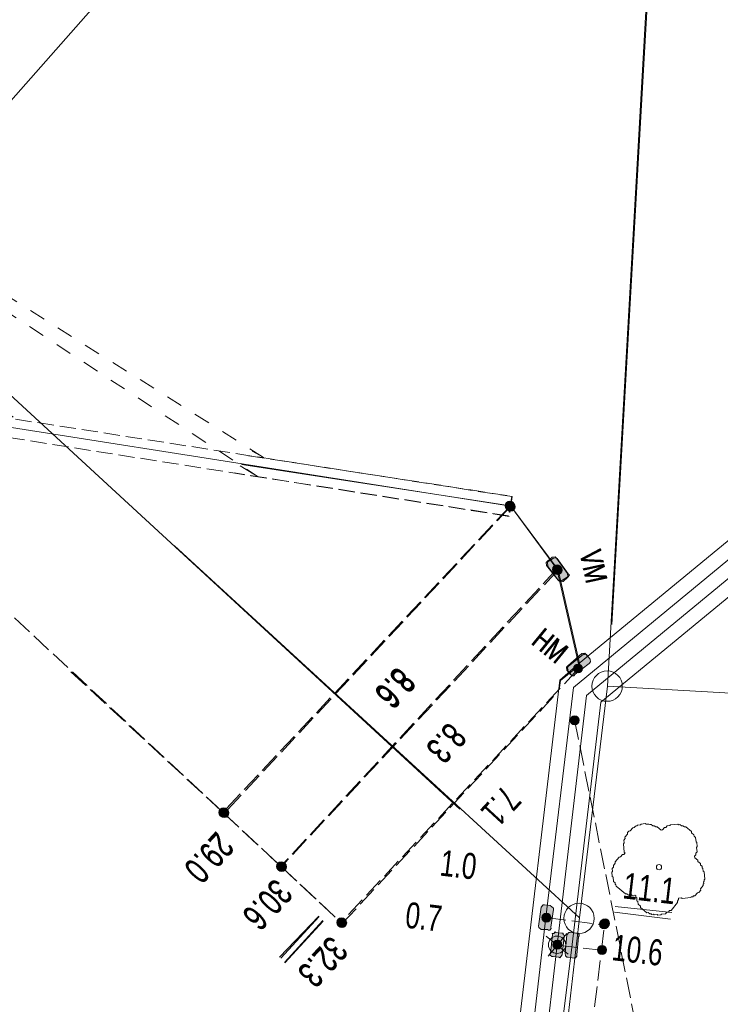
# Model space of a CAD drawing. Header units: metres. Extents: x -740 to 758, y -633 to 854.
# Tile 131 of 256: x -447 to -433, y 184 to 204. Entities that reach past the tile are written whole.
import ezdxf

# ---------------------------------------------------------------- set-up
doc = ezdxf.new("R2010")
doc.units = ezdxf.units.M
doc.header["$MEASUREMENT"] = 0
for name, pattern in [('333_125', [0.4576, 0.3328, -0.1248]), ('333_333', [0.6656, 0.3328, -0.3328]), ('416_125', [0.5408, 0.416, -0.1248])]:
    doc.linetypes.add(name, pattern=pattern)
for name, color, linetype in [('Gis.LOVION', 7, 'Continuous'), ('Grundkarte.LOVION', 7, 'Continuous'), ('Strom.LOVION', 7, 'Continuous'), ('StromBemass.LOVION', 7, 'Continuous')]:
    doc.layers.add(name, color=color, linetype=linetype)
doc.styles.add('ERSTELLTER_STIL_1', font='arial.ttf')

msp = doc.modelspace()

# ---------------------------------------------------------------- hatches: boundary and pattern name
at = {"layer": 'Strom.LOVION', "linetype": 'Continuous', "lineweight": 13}
for points in [[(-436.537, 193.107), (-436.301, 192.805), (-436.285, 192.792), (-436.226, 192.798), (-436.115, 192.868), (-436.101, 192.884), (-436.107, 192.942), (-436.33, 193.26), (-436.363, 193.287), (-436.421, 193.281), (-436.516, 193.198), (-436.543, 193.166)], [(-436.511, 193.086), (-436.291, 192.797), (-436.259, 192.771), (-436.2, 192.776), (-436.105, 192.86), (-436.065, 192.908), (-436.097, 192.934), (-436.32, 193.252), (-436.337, 193.265), (-436.395, 193.26), (-436.506, 193.19), (-436.52, 193.174)], [(-435.949, 190.874), (-435.66, 191.094), (-435.634, 191.127), (-435.64, 191.185), (-435.723, 191.28), (-435.755, 191.307), (-435.814, 191.301), (-436.1, 191.051), (-436.126, 191.019), (-436.12, 190.961), (-436.037, 190.865), (-436.005, 190.839), (-435.976, 190.842)], [(-435.788, 191.28), (-436.09, 191.043), (-436.116, 191.011), (-436.1, 190.998), (-436.113, 190.982), (-436.097, 190.969), (-436.11, 190.953), (-436.027, 190.857), (-435.71, 191.243), (-435.713, 191.272), (-435.745, 191.299), (-435.758, 191.283), (-435.775, 191.296)], [(-436.649, 186.091), (-436.7, 185.702), (-436.697, 185.673), (-436.649, 185.633), (-436.516, 185.632), (-436.499, 185.618), (-436.47, 185.621), (-436.444, 185.653), (-436.447, 185.683), (-436.393, 186.043), (-436.396, 186.072), (-436.46, 186.125), (-436.58, 186.143), (-436.61, 186.14)], [(-436.416, 185.523), (-436.454, 185.15), (-436.467, 185.134), (-436.464, 185.105), (-436.432, 185.078), (-436.403, 185.081), (-436.283, 185.063), (-436.267, 185.05), (-436.214, 185.114), (-436.176, 185.487), (-436.163, 185.504), (-436.195, 185.53), (-436.198, 185.559), (-436.227, 185.556), (-436.347, 185.574), (-436.363, 185.587), (-436.39, 185.555), (-436.419, 185.552)], [(-436.121, 185.522), (-436.158, 185.149), (-436.152, 185.091), (-436.12, 185.064), (-436.091, 185.067), (-435.971, 185.049), (-435.942, 185.052), (-435.915, 185.084), (-435.918, 185.114), (-435.881, 185.487), (-435.867, 185.503), (-435.87, 185.532), (-435.902, 185.559), (-435.932, 185.556), (-436.052, 185.574), (-436.081, 185.571)]]:
    msp.add_hatch(color=7, dxfattribs=at).paths.add_polyline_path(points)
at = {"layer": 'StromBemass.LOVION', "linetype": 'Continuous', "lineweight": 13}
for points in [[(-437.217, 194.272), (-437.21, 194.282), (-437.204, 194.292), (-437.2, 194.303), (-437.197, 194.315), (-437.195, 194.327), (-437.195, 194.339), (-437.197, 194.35), (-437.2, 194.362), (-437.204, 194.373), (-437.21, 194.383), (-437.217, 194.393), (-437.225, 194.402), (-437.234, 194.409), (-437.245, 194.415), (-437.255, 194.42), (-437.267, 194.424), (-437.278, 194.426), (-437.29, 194.427), (-437.302, 194.426), (-437.314, 194.424), (-437.325, 194.42), (-437.336, 194.415), (-437.346, 194.409), (-437.355, 194.401), (-437.363, 194.392), (-437.37, 194.383), (-437.376, 194.372), (-437.38, 194.361), (-437.383, 194.35), (-437.384, 194.338), (-437.384, 194.326), (-437.383, 194.314), (-437.38, 194.303), (-437.375, 194.292), (-437.37, 194.281), (-437.363, 194.272), (-437.354, 194.263), (-437.345, 194.256), (-437.335, 194.249), (-437.324, 194.244), (-437.313, 194.241), (-437.301, 194.238), (-437.29, 194.238), (-437.278, 194.239), (-437.266, 194.241), (-437.255, 194.245), (-437.244, 194.25), (-437.234, 194.256), (-437.225, 194.264)], [(-437.201, 194.254), (-437.194, 194.263), (-437.189, 194.273), (-437.185, 194.284), (-437.182, 194.295), (-437.18, 194.307), (-437.18, 194.319), (-437.182, 194.33), (-437.185, 194.342), (-437.189, 194.352), (-437.195, 194.363), (-437.202, 194.372), (-437.21, 194.381), (-437.219, 194.388), (-437.229, 194.394), (-437.239, 194.399), (-437.25, 194.403), (-437.262, 194.405), (-437.273, 194.406), (-437.285, 194.405), (-437.296, 194.403), (-437.308, 194.399), (-437.318, 194.394), (-437.328, 194.388), (-437.337, 194.38), (-437.345, 194.372), (-437.352, 194.362), (-437.357, 194.352), (-437.362, 194.341), (-437.364, 194.33), (-437.366, 194.318), (-437.366, 194.306), (-437.364, 194.295), (-437.361, 194.284), (-437.357, 194.273), (-437.351, 194.263), (-437.344, 194.253), (-437.336, 194.245), (-437.327, 194.237), (-437.318, 194.231), (-437.307, 194.226), (-437.296, 194.223), (-437.284, 194.22), (-437.273, 194.22), (-437.261, 194.22), (-437.25, 194.223), (-437.239, 194.226), (-437.228, 194.231), (-437.218, 194.238), (-437.209, 194.245)], [(-436.249, 192.968), (-436.242, 192.978), (-436.236, 192.988), (-436.232, 192.999), (-436.229, 193.011), (-436.228, 193.022), (-436.228, 193.034), (-436.229, 193.046), (-436.232, 193.057), (-436.237, 193.068), (-436.242, 193.079), (-436.249, 193.088), (-436.258, 193.097), (-436.267, 193.104), (-436.277, 193.111), (-436.287, 193.115), (-436.299, 193.119), (-436.31, 193.121), (-436.322, 193.122), (-436.334, 193.121), (-436.345, 193.119), (-436.356, 193.115), (-436.367, 193.11), (-436.377, 193.104), (-436.386, 193.096), (-436.394, 193.088), (-436.401, 193.078), (-436.407, 193.068), (-436.411, 193.057), (-436.414, 193.045), (-436.415, 193.034), (-436.415, 193.022), (-436.414, 193.01), (-436.411, 192.999), (-436.406, 192.988), (-436.401, 192.977), (-436.394, 192.968), (-436.386, 192.959), (-436.377, 192.952), (-436.367, 192.946), (-436.356, 192.941), (-436.345, 192.937), (-436.333, 192.935), (-436.321, 192.934), (-436.31, 192.935), (-436.298, 192.937), (-436.287, 192.941), (-436.276, 192.946), (-436.266, 192.952), (-436.257, 192.96)], [(-436.239, 192.956), (-436.232, 192.965), (-436.226, 192.976), (-436.222, 192.987), (-436.219, 192.998), (-436.218, 193.01), (-436.218, 193.021), (-436.219, 193.033), (-436.222, 193.044), (-436.227, 193.055), (-436.232, 193.065), (-436.239, 193.075), (-436.247, 193.083), (-436.256, 193.091), (-436.266, 193.097), (-436.277, 193.102), (-436.288, 193.106), (-436.299, 193.108), (-436.311, 193.109), (-436.323, 193.108), (-436.334, 193.105), (-436.346, 193.102), (-436.356, 193.097), (-436.366, 193.09), (-436.375, 193.083), (-436.383, 193.074), (-436.39, 193.065), (-436.395, 193.055), (-436.4, 193.044), (-436.403, 193.032), (-436.404, 193.021), (-436.404, 193.009), (-436.403, 192.997), (-436.4, 192.986), (-436.395, 192.975), (-436.39, 192.965), (-436.383, 192.955), (-436.375, 192.947), (-436.366, 192.939), (-436.356, 192.933), (-436.345, 192.928), (-436.334, 192.925), (-436.322, 192.922), (-436.311, 192.922), (-436.299, 192.923), (-436.287, 192.925), (-436.276, 192.928), (-436.266, 192.933), (-436.256, 192.94), (-436.247, 192.947)], [(-435.821, 190.935), (-435.815, 190.944), (-435.809, 190.954), (-435.805, 190.965), (-435.802, 190.976), (-435.801, 190.988), (-435.801, 190.999), (-435.802, 191.011), (-435.805, 191.022), (-435.809, 191.032), (-435.815, 191.043), (-435.822, 191.052), (-435.83, 191.06), (-435.838, 191.068), (-435.848, 191.074), (-435.859, 191.079), (-435.87, 191.082), (-435.881, 191.084), (-435.893, 191.085), (-435.904, 191.084), (-435.915, 191.082), (-435.926, 191.078), (-435.937, 191.073), (-435.946, 191.067), (-435.955, 191.06), (-435.963, 191.051), (-435.97, 191.042), (-435.975, 191.032), (-435.98, 191.021), (-435.982, 191.01), (-435.984, 190.999), (-435.984, 190.987), (-435.982, 190.976), (-435.979, 190.964), (-435.975, 190.954), (-435.97, 190.944), (-435.963, 190.934), (-435.955, 190.926), (-435.946, 190.919), (-435.936, 190.912), (-435.926, 190.908), (-435.915, 190.904), (-435.903, 190.902), (-435.892, 190.901), (-435.88, 190.902), (-435.869, 190.904), (-435.858, 190.908), (-435.848, 190.913), (-435.838, 190.919), (-435.829, 190.926)], [(-435.889, 189.87), (-435.882, 189.88), (-435.876, 189.89), (-435.872, 189.901), (-435.869, 189.912), (-435.868, 189.924), (-435.868, 189.936), (-435.869, 189.947), (-435.872, 189.959), (-435.876, 189.97), (-435.882, 189.98), (-435.889, 189.99), (-435.897, 189.998), (-435.906, 190.006), (-435.916, 190.012), (-435.927, 190.017), (-435.938, 190.02), (-435.95, 190.023), (-435.961, 190.023), (-435.973, 190.023), (-435.985, 190.02), (-435.996, 190.017), (-436.007, 190.012), (-436.017, 190.005), (-436.026, 189.998), (-436.034, 189.989), (-436.041, 189.98), (-436.046, 189.969), (-436.051, 189.958), (-436.053, 189.947), (-436.055, 189.935), (-436.055, 189.923), (-436.053, 189.912), (-436.05, 189.9), (-436.046, 189.889), (-436.04, 189.879), (-436.033, 189.87), (-436.025, 189.861), (-436.016, 189.853), (-436.006, 189.847), (-435.995, 189.842), (-435.984, 189.839), (-435.973, 189.836), (-435.961, 189.836), (-435.949, 189.836), (-435.938, 189.839), (-435.926, 189.842), (-435.916, 189.847), (-435.906, 189.854), (-435.897, 189.861)], [(-443.092, 187.978), (-443.085, 187.987), (-443.079, 187.998), (-443.075, 188.009), (-443.072, 188.02), (-443.071, 188.032), (-443.071, 188.044), (-443.072, 188.056), (-443.075, 188.067), (-443.08, 188.078), (-443.085, 188.089), (-443.092, 188.098), (-443.101, 188.107), (-443.11, 188.115), (-443.12, 188.121), (-443.131, 188.126), (-443.142, 188.13), (-443.154, 188.132), (-443.165, 188.132), (-443.177, 188.132), (-443.189, 188.129), (-443.2, 188.126), (-443.211, 188.121), (-443.221, 188.114), (-443.23, 188.107), (-443.238, 188.098), (-443.245, 188.088), (-443.251, 188.078), (-443.255, 188.067), (-443.258, 188.055), (-443.26, 188.043), (-443.26, 188.031), (-443.258, 188.02), (-443.255, 188.008), (-443.251, 187.997), (-443.245, 187.987), (-443.238, 187.977), (-443.23, 187.968), (-443.221, 187.961), (-443.211, 187.954), (-443.2, 187.949), (-443.188, 187.946), (-443.177, 187.944), (-443.165, 187.943), (-443.153, 187.944), (-443.141, 187.946), (-443.13, 187.95), (-443.119, 187.955), (-443.109, 187.961), (-443.1, 187.969)], [(-443.078, 187.968), (-443.071, 187.977), (-443.065, 187.988), (-443.061, 187.999), (-443.058, 188.01), (-443.056, 188.022), (-443.057, 188.034), (-443.058, 188.045), (-443.061, 188.057), (-443.065, 188.068), (-443.071, 188.078), (-443.078, 188.088), (-443.086, 188.096), (-443.095, 188.104), (-443.105, 188.11), (-443.116, 188.115), (-443.127, 188.119), (-443.139, 188.121), (-443.151, 188.122), (-443.163, 188.121), (-443.174, 188.119), (-443.186, 188.115), (-443.196, 188.11), (-443.206, 188.104), (-443.215, 188.096), (-443.223, 188.087), (-443.23, 188.078), (-443.236, 188.067), (-443.24, 188.056), (-443.243, 188.045), (-443.245, 188.033), (-443.245, 188.021), (-443.243, 188.01), (-443.24, 187.998), (-443.236, 187.987), (-443.23, 187.977), (-443.223, 187.967), (-443.215, 187.959), (-443.206, 187.951), (-443.196, 187.945), (-443.185, 187.94), (-443.174, 187.936), (-443.162, 187.934), (-443.15, 187.933), (-443.138, 187.934), (-443.127, 187.936), (-443.116, 187.94), (-443.105, 187.945), (-443.095, 187.951), (-443.086, 187.959)], [(-441.914, 186.872), (-441.907, 186.882), (-441.901, 186.892), (-441.897, 186.903), (-441.894, 186.914), (-441.893, 186.925), (-441.893, 186.937), (-441.894, 186.949), (-441.897, 186.96), (-441.901, 186.971), (-441.907, 186.981), (-441.914, 186.99), (-441.922, 186.998), (-441.931, 187.006), (-441.941, 187.012), (-441.951, 187.017), (-441.962, 187.02), (-441.974, 187.023), (-441.985, 187.023), (-441.997, 187.022), (-442.008, 187.02), (-442.019, 187.017), (-442.029, 187.012), (-442.039, 187.005), (-442.048, 186.998), (-442.056, 186.99), (-442.063, 186.98), (-442.068, 186.97), (-442.073, 186.959), (-442.075, 186.948), (-442.077, 186.936), (-442.077, 186.925), (-442.075, 186.913), (-442.072, 186.902), (-442.068, 186.891), (-442.062, 186.881), (-442.056, 186.872), (-442.048, 186.864), (-442.039, 186.856), (-442.029, 186.85), (-442.018, 186.845), (-442.007, 186.842), (-441.996, 186.839), (-441.984, 186.839), (-441.973, 186.84), (-441.962, 186.842), (-441.951, 186.845), (-441.94, 186.85), (-441.93, 186.857), (-441.921, 186.864)], [(-441.896, 186.863), (-441.889, 186.872), (-441.883, 186.883), (-441.879, 186.894), (-441.876, 186.906), (-441.874, 186.918), (-441.874, 186.93), (-441.876, 186.942), (-441.879, 186.953), (-441.883, 186.964), (-441.889, 186.975), (-441.896, 186.985), (-441.904, 186.993), (-441.914, 187.001), (-441.924, 187.007), (-441.935, 187.013), (-441.946, 187.016), (-441.958, 187.018), (-441.97, 187.019), (-441.982, 187.018), (-441.994, 187.016), (-442.005, 187.012), (-442.016, 187.007), (-442.026, 187.001), (-442.035, 186.993), (-442.044, 186.984), (-442.051, 186.974), (-442.056, 186.964), (-442.061, 186.953), (-442.064, 186.941), (-442.065, 186.929), (-442.065, 186.917), (-442.064, 186.905), (-442.061, 186.894), (-442.056, 186.882), (-442.05, 186.872), (-442.043, 186.862), (-442.035, 186.853), (-442.026, 186.846), (-442.016, 186.839), (-442.005, 186.834), (-441.993, 186.831), (-441.981, 186.828), (-441.969, 186.828), (-441.957, 186.828), (-441.946, 186.831), (-441.934, 186.835), (-441.923, 186.84), (-441.913, 186.846), (-441.904, 186.854)], [(-440.674, 185.72), (-440.667, 185.729), (-440.661, 185.74), (-440.657, 185.751), (-440.654, 185.762), (-440.652, 185.774), (-440.652, 185.786), (-440.654, 185.797), (-440.657, 185.809), (-440.661, 185.82), (-440.667, 185.83), (-440.674, 185.84), (-440.682, 185.849), (-440.691, 185.856), (-440.701, 185.862), (-440.712, 185.867), (-440.723, 185.871), (-440.735, 185.873), (-440.747, 185.874), (-440.759, 185.873), (-440.77, 185.871), (-440.782, 185.867), (-440.792, 185.862), (-440.802, 185.856), (-440.811, 185.848), (-440.82, 185.839), (-440.826, 185.83), (-440.832, 185.819), (-440.836, 185.808), (-440.839, 185.797), (-440.841, 185.785), (-440.841, 185.773), (-440.839, 185.762), (-440.836, 185.75), (-440.832, 185.739), (-440.826, 185.729), (-440.819, 185.719), (-440.811, 185.71), (-440.802, 185.703), (-440.792, 185.697), (-440.781, 185.692), (-440.77, 185.688), (-440.758, 185.686), (-440.746, 185.685), (-440.734, 185.686), (-440.723, 185.688), (-440.712, 185.692), (-440.701, 185.697), (-440.691, 185.703), (-440.682, 185.711)], [(-440.67, 185.718), (-440.663, 185.728), (-440.657, 185.738), (-440.653, 185.749), (-440.65, 185.761), (-440.648, 185.772), (-440.648, 185.784), (-440.65, 185.796), (-440.653, 185.807), (-440.657, 185.818), (-440.663, 185.829), (-440.67, 185.838), (-440.678, 185.847), (-440.687, 185.854), (-440.697, 185.86), (-440.708, 185.865), (-440.719, 185.869), (-440.731, 185.871), (-440.743, 185.872), (-440.754, 185.871), (-440.766, 185.869), (-440.777, 185.865), (-440.788, 185.86), (-440.798, 185.854), (-440.807, 185.846), (-440.815, 185.838), (-440.822, 185.828), (-440.828, 185.818), (-440.832, 185.807), (-440.835, 185.795), (-440.836, 185.784), (-440.836, 185.772), (-440.835, 185.76), (-440.832, 185.749), (-440.827, 185.738), (-440.822, 185.727), (-440.815, 185.718), (-440.806, 185.709), (-440.797, 185.702), (-440.787, 185.695), (-440.777, 185.69), (-440.765, 185.687), (-440.754, 185.685), (-440.742, 185.684), (-440.73, 185.685), (-440.719, 185.687), (-440.707, 185.691), (-440.697, 185.696), (-440.687, 185.702), (-440.678, 185.71)], [(-440.664, 185.712), (-440.657, 185.722), (-440.651, 185.732), (-440.647, 185.743), (-440.644, 185.755), (-440.642, 185.767), (-440.642, 185.779), (-440.644, 185.791), (-440.647, 185.802), (-440.651, 185.813), (-440.657, 185.824), (-440.664, 185.833), (-440.672, 185.842), (-440.682, 185.85), (-440.692, 185.856), (-440.703, 185.861), (-440.714, 185.865), (-440.726, 185.867), (-440.738, 185.868), (-440.749, 185.867), (-440.761, 185.865), (-440.773, 185.861), (-440.783, 185.856), (-440.793, 185.849), (-440.803, 185.842), (-440.811, 185.833), (-440.818, 185.823), (-440.823, 185.813), (-440.828, 185.802), (-440.831, 185.79), (-440.832, 185.778), (-440.832, 185.766), (-440.831, 185.754), (-440.828, 185.743), (-440.823, 185.732), (-440.817, 185.721), (-440.81, 185.712), (-440.802, 185.703), (-440.793, 185.695), (-440.783, 185.689), (-440.772, 185.684), (-440.761, 185.68), (-440.749, 185.678), (-440.737, 185.677), (-440.725, 185.678), (-440.713, 185.681), (-440.702, 185.684), (-440.691, 185.689), (-440.681, 185.696), (-440.672, 185.703)], [(-440.66, 185.708), (-440.653, 185.718), (-440.647, 185.729), (-440.643, 185.74), (-440.64, 185.751), (-440.639, 185.763), (-440.639, 185.775), (-440.64, 185.787), (-440.643, 185.799), (-440.648, 185.81), (-440.653, 185.82), (-440.66, 185.83), (-440.669, 185.838), (-440.678, 185.846), (-440.688, 185.852), (-440.699, 185.857), (-440.71, 185.861), (-440.722, 185.863), (-440.734, 185.864), (-440.746, 185.863), (-440.758, 185.861), (-440.769, 185.857), (-440.78, 185.852), (-440.79, 185.846), (-440.799, 185.838), (-440.807, 185.829), (-440.814, 185.82), (-440.82, 185.809), (-440.824, 185.798), (-440.827, 185.786), (-440.829, 185.774), (-440.829, 185.763), (-440.827, 185.751), (-440.824, 185.739), (-440.82, 185.728), (-440.814, 185.718), (-440.807, 185.708), (-440.799, 185.699), (-440.789, 185.692), (-440.779, 185.685), (-440.768, 185.68), (-440.757, 185.676), (-440.745, 185.674), (-440.733, 185.674), (-440.721, 185.674), (-440.71, 185.677), (-440.698, 185.68), (-440.687, 185.685), (-440.677, 185.692), (-440.668, 185.7)], [(-436.467, 185.819), (-436.46, 185.828), (-436.455, 185.839), (-436.45, 185.85), (-436.447, 185.861), (-436.446, 185.873), (-436.446, 185.885), (-436.447, 185.896), (-436.45, 185.908), (-436.455, 185.919), (-436.46, 185.929), (-436.467, 185.939), (-436.476, 185.947), (-436.485, 185.955), (-436.495, 185.961), (-436.505, 185.966), (-436.517, 185.97), (-436.528, 185.972), (-436.54, 185.972), (-436.552, 185.972), (-436.563, 185.969), (-436.574, 185.966), (-436.585, 185.961), (-436.595, 185.954), (-436.604, 185.947), (-436.612, 185.938), (-436.619, 185.929), (-436.625, 185.918), (-436.629, 185.907), (-436.632, 185.896), (-436.633, 185.884), (-436.633, 185.872), (-436.632, 185.861), (-436.629, 185.849), (-436.624, 185.838), (-436.619, 185.828), (-436.612, 185.818), (-436.604, 185.81), (-436.595, 185.802), (-436.585, 185.796), (-436.574, 185.791), (-436.563, 185.787), (-436.551, 185.785), (-436.539, 185.785), (-436.528, 185.785), (-436.516, 185.788), (-436.505, 185.791), (-436.494, 185.796), (-436.484, 185.803), (-436.475, 185.81)], [(-435.281, 185.682), (-435.274, 185.692), (-435.268, 185.702), (-435.264, 185.714), (-435.261, 185.725), (-435.26, 185.737), (-435.26, 185.749), (-435.261, 185.761), (-435.264, 185.772), (-435.269, 185.783), (-435.274, 185.794), (-435.281, 185.804), (-435.29, 185.812), (-435.299, 185.82), (-435.309, 185.826), (-435.32, 185.831), (-435.331, 185.835), (-435.343, 185.837), (-435.355, 185.838), (-435.367, 185.837), (-435.378, 185.835), (-435.39, 185.831), (-435.401, 185.826), (-435.411, 185.819), (-435.42, 185.812), (-435.428, 185.803), (-435.435, 185.793), (-435.441, 185.783), (-435.445, 185.772), (-435.448, 185.76), (-435.449, 185.748), (-435.449, 185.736), (-435.448, 185.725), (-435.445, 185.713), (-435.44, 185.702), (-435.435, 185.691), (-435.428, 185.682), (-435.419, 185.673), (-435.41, 185.666), (-435.4, 185.659), (-435.389, 185.654), (-435.378, 185.651), (-435.366, 185.648), (-435.354, 185.648), (-435.342, 185.648), (-435.331, 185.651), (-435.319, 185.654), (-435.308, 185.66), (-435.298, 185.666), (-435.289, 185.674)], [(-435.267, 185.701), (-435.26, 185.71), (-435.254, 185.72), (-435.25, 185.731), (-435.247, 185.742), (-435.246, 185.754), (-435.246, 185.765), (-435.247, 185.777), (-435.25, 185.788), (-435.255, 185.799), (-435.26, 185.809), (-435.267, 185.819), (-435.275, 185.827), (-435.284, 185.834), (-435.294, 185.841), (-435.304, 185.846), (-435.315, 185.849), (-435.327, 185.851), (-435.338, 185.852), (-435.35, 185.851), (-435.361, 185.849), (-435.373, 185.845), (-435.383, 185.84), (-435.393, 185.834), (-435.402, 185.827), (-435.41, 185.818), (-435.417, 185.809), (-435.422, 185.799), (-435.426, 185.788), (-435.429, 185.776), (-435.431, 185.765), (-435.431, 185.753), (-435.429, 185.742), (-435.426, 185.73), (-435.422, 185.72), (-435.416, 185.71), (-435.409, 185.7), (-435.401, 185.692), (-435.392, 185.684), (-435.383, 185.678), (-435.372, 185.673), (-435.361, 185.67), (-435.349, 185.667), (-435.338, 185.667), (-435.326, 185.668), (-435.315, 185.67), (-435.304, 185.673), (-435.293, 185.678), (-435.283, 185.685), (-435.275, 185.692)], [(-436.246, 185.262), (-436.239, 185.272), (-436.233, 185.282), (-436.229, 185.293), (-436.226, 185.305), (-436.225, 185.316), (-436.225, 185.328), (-436.226, 185.34), (-436.229, 185.351), (-436.234, 185.362), (-436.239, 185.372), (-436.246, 185.382), (-436.254, 185.39), (-436.263, 185.398), (-436.273, 185.404), (-436.284, 185.409), (-436.295, 185.413), (-436.307, 185.415), (-436.319, 185.415), (-436.33, 185.415), (-436.342, 185.412), (-436.353, 185.409), (-436.364, 185.404), (-436.374, 185.397), (-436.383, 185.39), (-436.391, 185.381), (-436.398, 185.372), (-436.403, 185.361), (-436.407, 185.35), (-436.41, 185.339), (-436.412, 185.327), (-436.412, 185.316), (-436.41, 185.304), (-436.407, 185.293), (-436.403, 185.282), (-436.397, 185.271), (-436.39, 185.262), (-436.382, 185.253), (-436.373, 185.246), (-436.363, 185.24), (-436.352, 185.235), (-436.341, 185.231), (-436.33, 185.229), (-436.318, 185.228), (-436.306, 185.229), (-436.295, 185.231), (-436.283, 185.235), (-436.273, 185.24), (-436.263, 185.246), (-436.254, 185.254)], [(-435.326, 185.156), (-435.319, 185.165), (-435.313, 185.175), (-435.309, 185.186), (-435.306, 185.198), (-435.305, 185.209), (-435.305, 185.221), (-435.306, 185.233), (-435.309, 185.244), (-435.314, 185.255), (-435.319, 185.265), (-435.326, 185.275), (-435.334, 185.283), (-435.343, 185.291), (-435.353, 185.297), (-435.364, 185.302), (-435.375, 185.306), (-435.387, 185.308), (-435.398, 185.308), (-435.41, 185.308), (-435.422, 185.305), (-435.433, 185.302), (-435.443, 185.297), (-435.453, 185.29), (-435.462, 185.283), (-435.47, 185.274), (-435.477, 185.265), (-435.483, 185.255), (-435.487, 185.244), (-435.49, 185.232), (-435.491, 185.221), (-435.491, 185.209), (-435.49, 185.197), (-435.487, 185.186), (-435.482, 185.175), (-435.477, 185.165), (-435.47, 185.155), (-435.462, 185.147), (-435.453, 185.139), (-435.443, 185.133), (-435.432, 185.128), (-435.421, 185.124), (-435.409, 185.122), (-435.398, 185.122), (-435.386, 185.122), (-435.375, 185.125), (-435.363, 185.128), (-435.353, 185.133), (-435.343, 185.14), (-435.334, 185.147)]]:
    msp.add_hatch(color=7, dxfattribs=at).paths.add_polyline_path(points)

# ---------------------------------------------------------------- linework, layer by layer
at = {"layer": 'Gis.LOVION', "color": 44, "linetype": 'Continuous', "lineweight": 18}
msp.add_lwpolyline([(-433.83, 186.278), (-433.827, 186.249), (-433.854, 186.217), (-433.851, 186.188), (-433.983, 186.027), (-434.012, 186.024), (-434.038, 185.992), (-434.068, 185.989), (-434.094, 185.957), (-434.182, 185.948), (-434.195, 185.932), (-434.254, 185.927), (-434.27, 185.94), (-434.328, 185.934), (-434.344, 185.947), (-434.374, 185.944), (-434.39, 185.958), (-434.419, 185.955), (-434.451, 185.981), (-434.48, 185.978), (-434.609, 186.084), (-434.612, 186.113), (-434.66, 186.153), (-434.666, 186.211), (-434.682, 186.225), (-434.688, 186.283), (-434.704, 186.296), (-434.707, 186.326), (-434.723, 186.339), (-434.781, 186.333), (-434.797, 186.346), (-434.856, 186.341), (-434.888, 186.367), (-434.917, 186.364), (-435.11, 186.523), (-435.113, 186.552), (-435.129, 186.565), (-435.132, 186.594), (-435.164, 186.621), (-435.173, 186.709), (-435.189, 186.722), (-435.197, 186.81), (-435.184, 186.826), (-435.19, 186.884), (-435.163, 186.916), (-435.166, 186.946), (-435.127, 186.994), (-435.129, 187.023), (-435.05, 187.12), (-435.021, 187.123), (-434.981, 187.171), (-434.952, 187.174), (-434.926, 187.206), (-434.942, 187.219), (-434.959, 187.395), (-434.946, 187.411), (-434.951, 187.469), (-434.925, 187.501), (-434.928, 187.531), (-434.875, 187.595), (-434.878, 187.624), (-434.851, 187.656), (-434.822, 187.659), (-434.769, 187.723), (-434.74, 187.726), (-434.714, 187.758), (-434.684, 187.761), (-434.671, 187.777), (-434.613, 187.783), (-434.599, 187.799), (-434.512, 187.808), (-434.496, 187.795), (-434.437, 187.8), (-434.421, 187.787), (-434.392, 187.79), (-434.359, 187.764), (-434.33, 187.766), (-434.298, 187.74), (-434.269, 187.743), (-434.188, 187.677), (-434.159, 187.68), (-434.12, 187.728), (-434.09, 187.731), (-434.064, 187.763), (-434.005, 187.769), (-433.992, 187.785), (-433.846, 187.799), (-433.83, 187.786), (-433.8, 187.789), (-433.768, 187.762), (-433.739, 187.765), (-433.707, 187.739), (-433.678, 187.742), (-433.565, 187.649), (-433.562, 187.62), (-433.514, 187.58), (-433.511, 187.551), (-433.479, 187.525), (-433.47, 187.437), (-433.454, 187.423), (-433.446, 187.336), (-433.459, 187.32), (-433.45, 187.232), (-433.477, 187.2), (-433.474, 187.17), (-433.5, 187.138), (-433.497, 187.109), (-433.433, 187.056), (-433.43, 187.027), (-433.382, 186.987), (-433.379, 186.958), (-433.347, 186.932), (-433.344, 186.902), (-433.328, 186.889), (-433.322, 186.83), (-433.306, 186.817), (-433.292, 186.671), (-433.305, 186.655), (-433.302, 186.626), (-433.316, 186.609), (-433.313, 186.58), (-433.326, 186.564), (-433.323, 186.535), (-433.376, 186.471), (-433.373, 186.441), (-433.413, 186.393), (-433.442, 186.39), (-433.495, 186.326), (-433.524, 186.323), (-433.537, 186.307), (-433.567, 186.304), (-433.58, 186.288), (-433.755, 186.271), (-433.771, 186.284)], close=True, dxfattribs=at)
msp.add_circle((-434.23, 186.914), 0.0535, dxfattribs=at)
at = {"layer": 'Grundkarte.LOVION', "color": 253, "linetype": 'Continuous', "lineweight": 18}
for points in [[(-435.198, 191.899), (-432.975, 230.834), (-430.768, 269.621), (-430.569, 273.335), (-422.992, 272.923), (-399.487, 256.512), (-399.618, 253.928), (-398.398, 253.84), (-399.407, 235.446)], [(-438.315, 188.107), (-484.604, 230.782), (-493.508, 239.014), (-490.958, 243.165), (-488.04, 249.598), (-485.895, 256.074), (-485.109, 259.52), (-481.24, 259.248), (-462.241, 257.795), (-432.975, 230.834), (-435.198, 191.899)], [(-550.187, 161.534), (-550.192, 163.1), (-549.684, 169.09), (-548.489, 175), (-546.854, 179.741), (-544.812, 184.256), (-542.497, 188.383), (-541.866, 187.972), (-540.632, 189.866), (-535.663, 196.175), (-530.264, 202.022), (-525.876, 206.116), (-516.521, 214.42), (-510.85, 219.29), (-509.075, 220.793), (-504.054, 225.658), (-499.327, 230.82), (-495.114, 236.404), (-493.508, 239.014), (-484.604, 230.782), (-438.315, 188.107)], [(-235.576, 172.146), (-303.122, 166.812), (-304.432, 183.236), (-307.413, 221.278), (-308.273, 231.893), (-307.413, 221.278), (-304.432, 183.236), (-325.501, 184.397), (-435.29, 190.628), (-434.452, 205.34)], [(-434.452, 205.34), (-435.29, 190.628), (-435.859, 185.873), (-444.173, 193.513), (-435.859, 185.873), (-436.292, 182.136), (-441.155, 181.395), (-444.199, 180.181), (-445.708, 179.59), (-451.156, 176.368)]]:
    msp.add_lwpolyline(points, dxfattribs=at)
at = {"layer": 'Grundkarte.LOVION', "color": 8, "linetype": 'Continuous', "lineweight": 18}
for points in [[(-435.198, 191.899), (-432.975, 230.834), (-430.768, 269.621), (-430.569, 273.335), (-422.992, 272.923), (-399.487, 256.512), (-399.618, 253.928), (-398.398, 253.84), (-399.407, 235.446)], [(-438.315, 188.107), (-484.604, 230.782), (-493.508, 239.014), (-490.958, 243.165), (-488.04, 249.598), (-485.895, 256.074), (-485.109, 259.52), (-481.24, 259.248), (-462.241, 257.795), (-432.975, 230.834), (-435.198, 191.899)], [(-445.05, 179.911), (-463.439, 175.424), (-474.403, 172.697), (-498.77, 195.2), (-499.377, 195.052), (-509.057, 203.978), (-516.358, 202.17), (-517.141, 205.345), (-518.148, 209.296), (-518.249, 210.025), (-518.143, 211.661), (-517.683, 213.006), (-516.521, 214.42), (-510.85, 219.29), (-509.075, 220.793), (-504.054, 225.658), (-499.327, 230.82), (-495.114, 236.404), (-493.508, 239.014), (-484.604, 230.782), (-438.315, 188.107)], [(-438.727, 236.154), (-439.861, 221.147), (-439.176, 206.584), (-444.293, 206.32), (-450.466, 199.332)], [(-235.576, 172.146), (-303.122, 166.812), (-304.432, 183.236), (-307.413, 221.278), (-308.273, 231.893), (-307.413, 221.278), (-304.432, 183.236), (-325.501, 184.397), (-435.29, 190.628), (-434.452, 205.34)], [(-434.452, 205.34), (-435.29, 190.628), (-435.859, 185.873), (-444.173, 193.513), (-435.859, 185.873), (-436.292, 182.136), (-441.155, 181.395), (-444.199, 180.181), (-457.961, 176.737), (-444.199, 180.181), (-445.708, 179.59), (-451.156, 176.368)]]:
    msp.add_lwpolyline(points, dxfattribs=at)
at = {"layer": 'Grundkarte.LOVION', "color": 253, "linetype": 'Continuous', "lineweight": 18}
msp.add_lwpolyline([(-403.132, 106.582), (-420.29, 105.23), (-421.747, 111.058), (-437.326, 173.671), (-437.075, 175.942), (-436.292, 182.136), (-435.859, 185.873), (-435.29, 190.628), (-325.501, 184.397), (-304.432, 183.236), (-303.122, 166.812), (-298.83, 112.938), (-299.773, 112.905), (-306.945, 112.499), (-382.274, 108.178), (-399.64, 106.835)], close=True, dxfattribs=at)
at = {"layer": 'Grundkarte.LOVION', "color": 8, "linetype": 'Continuous', "lineweight": 18}
msp.add_lwpolyline([(-403.132, 106.582), (-420.29, 105.23), (-421.747, 111.058), (-437.326, 173.671), (-437.075, 175.942), (-436.292, 182.136), (-435.859, 185.873), (-435.29, 190.628), (-325.501, 184.397), (-304.432, 183.236), (-303.122, 166.812), (-298.83, 112.938), (-299.773, 112.905), (-306.945, 112.499), (-382.274, 108.178), (-399.64, 106.835)], close=True, dxfattribs=at)
at = {"layer": 'Grundkarte.LOVION', "color": 9, "linetype": 'Continuous', "lineweight": 18}
for centre in [(-435.295, 190.631), (-435.871, 185.863)]:
    msp.add_circle(centre, 0.312, dxfattribs=at)
at = {"layer": 'Strom.LOVION', "color": 5, "linetype": 'Continuous', "lineweight": 18}
for points in [[(-435.856, 191.066), (-436.298, 193.018), (-437.268, 194.327), (-447.519, 195.94), (-460.491, 206.79), (-461.223, 207.472), (-472.523, 222.387), (-471.841, 223.118)], [(-435.881, 191.088), (-436.324, 193.039), (-437.278, 194.335), (-442.799, 195.184)]]:
    msp.add_lwpolyline(points, dxfattribs=at)
at = {"layer": 'Strom.LOVION', "color": 150, "linetype": 'Continuous', "lineweight": 18}
for points in [[(-404.625, 217.522), (-416.158, 207.617), (-423.792, 201.048), (-435.881, 191.088), (-436.263, 190.755), (-438.086, 175.399)], [(-435.856, 191.066), (-436.253, 190.747), (-436.278, 190.552)]]:
    msp.add_lwpolyline(points, dxfattribs=at)
at = {"layer": 'Strom.LOVION', "color": 1, "linetype": 'Continuous', "lineweight": 18}
for points in [[(-404.525, 217.414), (-414.771, 208.388), (-423.675, 200.764), (-435.982, 190.605), (-436.554, 185.879)], [(-404.397, 217.308), (-415.144, 207.671), (-423.243, 200.732), (-435.715, 190.439), (-436.322, 185.311)], [(-404.34, 217.181), (-415.218, 207.221), (-423.085, 200.467), (-435.421, 190.305), (-436.013, 185.326)], [(-436.554, 185.879), (-437.075, 181.38), (-442.175, 173.832), (-447.491, 170.475), (-455.202, 165.908), (-462.719, 162.07), (-467.52, 160.389), (-472.224, 159.382)], [(-436.322, 185.311), (-436.586, 183.024), (-436.357, 182.352), (-436.493, 181.171), (-441.748, 173.401), (-447.062, 170.015), (-454.901, 165.391), (-462.502, 161.515), (-467.361, 159.828), (-472.845, 158.627)], [(-436.013, 185.326), (-436.235, 183.516), (-436.3, 182.978), (-436.662, 182.44), (-436.797, 181.259), (-441.976, 173.615), (-447.152, 170.331), (-455.043, 165.643), (-462.602, 161.786), (-467.432, 160.102), (-472.541, 158.997)]]:
    msp.add_lwpolyline(points, dxfattribs=at)
at = {"layer": 'Strom.LOVION', "color": 7, "linetype": '333_125', "lineweight": 13}
msp.add_lwpolyline([(-437.243, 194.522), (-437.306, 194.116), (-447.603, 195.74), (-460.623, 206.629), (-460.372, 206.935), (-447.432, 196.112)], close=True, dxfattribs=at)
at = {"layer": 'Strom.LOVION', "color": 9, "linetype": '333_333', "lineweight": 18}
for points in [[(-442.345, 195.323), (-460.491, 206.79), (-442.455, 194.928)], [(-442.355, 195.331), (-442.575, 195.458)], [(-442.826, 195.152), (-442.465, 194.936)]]:
    msp.add_lwpolyline(points, dxfattribs=at)
at = {"layer": 'Strom.LOVION', "color": 7, "linetype": '333_125', "lineweight": 13}
msp.add_lwpolyline([(-442.654, 195.361), (-437.252, 194.53), (-437.316, 194.125), (-442.944, 195.008)], dxfattribs=at)
at = {"layer": 'Strom.LOVION', "color": 7, "linetype": 'Continuous', "lineweight": 13}
for points in [[(-436.537, 193.107), (-436.543, 193.166), (-436.516, 193.198), (-436.421, 193.281), (-436.363, 193.287), (-436.33, 193.26), (-436.107, 192.942), (-436.101, 192.884), (-436.115, 192.868), (-436.226, 192.798), (-436.285, 192.792), (-436.301, 192.805)], [(-436.511, 193.086), (-436.52, 193.174), (-436.506, 193.19), (-436.395, 193.26), (-436.337, 193.265), (-436.32, 193.252), (-436.097, 192.934), (-436.065, 192.908), (-436.105, 192.86), (-436.2, 192.776), (-436.259, 192.771), (-436.291, 192.797)], [(-435.949, 190.874), (-435.976, 190.842), (-436.005, 190.839), (-436.037, 190.865), (-436.12, 190.961), (-436.126, 191.019), (-436.1, 191.051), (-435.814, 191.301), (-435.755, 191.307), (-435.723, 191.28), (-435.64, 191.185), (-435.634, 191.127), (-435.66, 191.094)], [(-436.649, 186.091), (-436.61, 186.14), (-436.58, 186.143), (-436.46, 186.125), (-436.396, 186.072), (-436.393, 186.043), (-436.447, 185.683), (-436.444, 185.653), (-436.47, 185.621), (-436.499, 185.618), (-436.516, 185.632), (-436.649, 185.633), (-436.697, 185.673), (-436.7, 185.702)], [(-436.416, 185.523), (-436.419, 185.552), (-436.39, 185.555), (-436.363, 185.587), (-436.347, 185.574), (-436.227, 185.556), (-436.198, 185.559), (-436.195, 185.53), (-436.163, 185.504), (-436.176, 185.487), (-436.214, 185.114), (-436.267, 185.05), (-436.283, 185.063), (-436.403, 185.081), (-436.432, 185.078), (-436.464, 185.105), (-436.467, 185.134), (-436.454, 185.15)], [(-436.121, 185.522), (-436.081, 185.571), (-436.052, 185.574), (-435.932, 185.556), (-435.902, 185.559), (-435.87, 185.532), (-435.867, 185.503), (-435.881, 185.487), (-435.918, 185.114), (-435.915, 185.084), (-435.942, 185.052), (-435.971, 185.049), (-436.091, 185.067), (-436.12, 185.064), (-436.152, 185.091), (-436.158, 185.149)]]:
    msp.add_lwpolyline(points, close=True, dxfattribs=at)
msp.add_lwpolyline([(-436.027, 190.857), (-436.11, 190.953), (-436.097, 190.969), (-436.113, 190.982), (-436.1, 190.998), (-436.116, 191.011), (-436.103, 191.027), (-436.09, 191.043), (-435.788, 191.28), (-435.775, 191.296), (-435.758, 191.283), (-435.745, 191.299), (-435.713, 191.272), (-435.71, 191.243)], dxfattribs=at)
at = {"layer": 'Strom.LOVION', "color": 9, "linetype": 'Continuous', "lineweight": 18}
for points in [[(-436.547, 185.496), (-436.097, 185.126)], [(-436.506, 185.086), (-436.123, 185.552)]]:
    msp.add_lwpolyline(points, dxfattribs=at)
msp.add_circle((-436.322, 185.32), 0.178, dxfattribs=at)
at = {"layer": 'StromBemass.LOVION', "color": 7, "linetype": '416_125', "lineweight": 13}
for points in [[(-464.357, 207.787), (-463.477, 206.956), (-462.992, 206.531), (-461.802, 205.391), (-449.43, 193.877), (-443.153, 188.018), (-440.73, 185.757), (-436.344, 190.472)], [(-437.278, 194.335), (-443.179, 188.039)], [(-437.268, 194.327), (-443.153, 188.018)], [(-436.324, 193.039), (-441.979, 186.945)], [(-436.298, 193.018), (-441.969, 186.937)], [(-446.299, 190.926), (-443.179, 188.039), (-440.756, 185.779)], [(-435.886, 190.984), (-440.756, 185.779)], [(-435.962, 189.942), (-431.984, 170.115)], [(-436.554, 185.879), (-435.358, 185.73)], [(-436.646, 174.727), (-436.578, 175.237), (-435.877, 181.364), (-435.41, 185.208), (-435.344, 185.746)], [(-436.322, 185.311), (-435.41, 185.208)]]:
    msp.add_lwpolyline(points, dxfattribs=at)
at = {"layer": 'StromBemass.LOVION', "color": 7, "linetype": 'Continuous', "lineweight": 13}
for points in [[(-435.146, 185.987), (-433.995, 185.848)], [(-435.129, 186.107), (-433.964, 185.985)], [(-441.213, 185.911), (-442.017, 185.064)], [(-441.203, 185.903), (-441.991, 185.043)], [(-441.129, 185.816), (-441.917, 184.956)], [(-441.12, 185.808), (-441.907, 184.948)]]:
    msp.add_lwpolyline(points, dxfattribs=at)
for centre, radius in [((-437.29, 194.332), 0.0946), ((-437.273, 194.313), 0.0929), ((-436.322, 193.028), 0.0939), ((-436.311, 193.015), 0.0934), ((-435.892, 190.993), 0.0918), ((-435.961, 189.93), 0.0938), ((-443.165, 188.038), 0.0948), ((-443.151, 188.027), 0.0943), ((-441.985, 186.931), 0.0922), ((-441.97, 186.923), 0.0957), ((-440.747, 185.779), 0.0944), ((-440.742, 185.778), 0.094), ((-440.737, 185.773), 0.0951), ((-440.734, 185.769), 0.0953), ((-436.54, 185.878), 0.0939), ((-435.355, 185.743), 0.0951), ((-435.338, 185.759), 0.0926), ((-436.318, 185.322), 0.0937), ((-435.398, 185.215), 0.0935)]:
    msp.add_circle(centre, radius, dxfattribs=at)

# ---------------------------------------------------------------- texts
at = {"layer": 'Strom.LOVION', "color": 7, "linetype": 'Continuous', "lineweight": 13, "char_height": 0.44461, "attachment_point": 7, "style": 'ERSTELLTER_STIL_1'}
for s, insert, rotation in [('{\\A1;\\W0.71562x;VM}', (-435.866, 193.373), 282.246), ('{\\A1;\\W0.71561x;VM}', (-435.856, 193.365), 282.2459), ('{\\A1;\\W0.71562x;HM}', (-436.878, 191.512), 320.5841), ('{\\A1;\\W0.71562x;HM}', (-436.868, 191.504), 320.5839)]:
    msp.add_mtext(s, dxfattribs=dict(at, insert=insert, rotation=rotation))
at = {"layer": 'StromBemass.LOVION', "color": 7, "linetype": 'Continuous', "lineweight": 13, "attachment_point": 7, "style": 'ERSTELLTER_STIL_1'}
for s, insert, char_height, rotation in [('{\\A1;\\W0.71558x;8.6}', (-439.603, 191.059), 0.53355, 227.2475), ('{\\A1;\\W0.71558x;8.6}', (-439.577, 191.037), 0.53355, 227.2475), ('{\\A1;\\W0.71557x;8.3}', (-438.547, 189.921), 0.53355, 227.248), ('{\\A1;\\W0.71558x;8.3}', (-438.537, 189.913), 0.53355, 227.2475), ('{\\A1;\\W0.71558x;7.1}', (-437.416, 188.618), 0.53355, 227.2475), ('{\\A1;\\W0.71558x;29.0}', (-443.315, 187.676), 0.53354, 227.2478), ('{\\A1;\\W0.71558x;29.0}', (-443.305, 187.668), 0.53355, 227.2475), ('{\\A1;\\W0.71558x;1.0}', (-438.746, 186.737), 0.53355, 353.2431), ('{\\A1;\\W0.71558x;30.6}', (-442.115, 186.713), 0.53354, 227.2478), ('{\\A1;\\W0.71558x;30.6}', (-442.105, 186.705), 0.53355, 227.2475), ('{\\A1;\\W0.74395x;11.1}', (-434.994, 186.277), 0.53355, 353.2431), ('{\\A1;\\W0.71558x;0.7}', (-439.458, 185.667), 0.53355, 353.2431), ('{\\A1;\\W0.71558x;32.3}', (-440.98, 185.538), 0.53355, 227.2475), ('{\\A1;\\W0.71558x;32.3}', (-440.97, 185.53), 0.53354, 227.2478), ('{\\A1;\\W0.71558x;10.6}', (-435.217, 185), 0.53355, 353.2431)]:
    msp.add_mtext(s, dxfattribs=dict(at, insert=insert, char_height=char_height, rotation=rotation))

doc.saveas('drawing.dxf')
